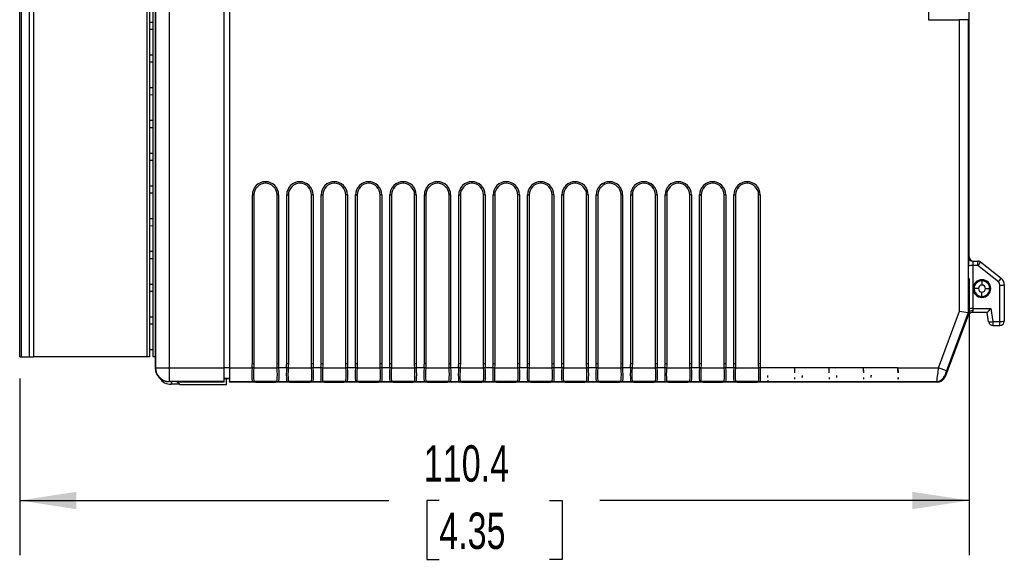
# Model space of a CAD drawing. Header units: millimetres. Extents: x 0 to 559, y 0 to 432.
# Tile 14 of 24: x 333 to 448, y 75 to 138. Entities that reach past the tile are written whole.
import ezdxf

# ---------------------------------------------------------------- set-up
doc = ezdxf.new("R2010")
doc.units = ezdxf.units.MM
doc.header["$LTSCALE"] = 2
doc.layers.add('DIMENSIONS', color=140, linetype='Continuous', lineweight=25)
doc.styles.add('SLDTEXTSTYLE0', font='TXT', dxfattribs={"width": 0.7})
doc.dimstyles.new('SLDDIMSTYLE0', dxfattribs={"dimtxt": 4.316016, "dimasz": 6.604, "dimexe": 0, "dimexo": 0.0625, "dimgap": 1.079004, "dimtad": 0, "dimtih": 1, "dimtoh": 1, "dimdec": 1, "dimrnd": 1e-09, "dimzin": 12, "dimdsep": 46, "dimtxsty": 'SLDTEXTSTYLE0', "dimsah": 1, "dimcen": 0.09, "dimadec": 0, "dimazin": 3, "dimtfac": 1, "dimtdec": 1, "dimtofl": 0, "dimtmove": 0, "dimatfit": 3, "dimfxl": 0, "dimfrac": 2, "dimtolj": 1, "dimtzin": 12, "dimarcsym": 0})

# ---------------------------------------------------------------- blocks, each defined once
blk = doc.blocks.new('_D_1')
at = {"layer": 'DIMENSIONS'}
for p, q in [((443.48, 107.85), (443.48, 75.69)), ((333.08, 96.22), (333.08, 75.69)), ((333.08, 82.04), (376.01, 82.04)), ((381.86, 82.04), (380.41, 82.04)), ((380.41, 82.04), (380.41, 75.18)), ((394.69, 82.04), (396.14, 82.04)), ((396.14, 82.04), (396.14, 75.18)), ((443.48, 82.04), (400.54, 82.04)), ((380.41, 75.18), (381.86, 75.18)), ((396.14, 75.18), (394.69, 75.18))]:
    blk.add_line(p, q, dxfattribs=at)
for points in [[(333.08, 82.04), (339.68, 81.02), (339.68, 83.05)], [(443.48, 82.04), (436.87, 83.05), (436.87, 81.02)]]:
    blk.add_solid(points, dxfattribs=at)
at = {"layer": 'DIMENSIONS', "char_height": 4.233, "attachment_point": 1, "style": 'SLDTEXTSTYLE0'}
for s, insert in [('110.4', (380.07, 88.46)), ('4.35', (381.86, 80.63))]:
    blk.add_mtext(s, dxfattribs=dict(at, insert=insert))

msp = doc.modelspace()

# ---------------------------------------------------------------- linework, layer by layer
for p, q in [((443.5, 136.56), (443.5, 187.56)), ((438.75, 182.96), (438.75, 137.96)), ((348.83, 168.96), (348.83, 97.46)), ((348.86, 168.96), (348.86, 97.48)), ((350.46, 168.96), (350.46, 97.48)), ((356.87, 97.48), (356.87, 168.96)), ((357.47, 168.96), (357.47, 97.48)), ((333.08, 98.76), (333.08, 168.13)), ((333.28, 98.76), (333.28, 168.13)), ((334.18, 168.13), (334.18, 98.76)), ((334.68, 168.13), (334.68, 98.76)), ((347.88, 168.13), (347.88, 98.76)), ((348.18, 168.13), (348.18, 98.76)), ((348.56, 168.13), (348.56, 98.8)), ((348.18, 137.69), (348.56, 137.69)), ((438.75, 137.96), (442.38, 137.96)), ((442.38, 104.07), (442.38, 137.96)), ((443.38, 137.96), (442.38, 137.96)), ((443.38, 137.96), (443.38, 103.89)), ((443.38, 137.96), (443.46, 137.96)), ((348.56, 136.82), (348.18, 136.83)), ((443.48, 134.06), (443.5, 136.56)), ((443.48, 110.39), (443.48, 134.06)), ((348.18, 133.88), (348.56, 133.88)), ((348.56, 133.01), (348.18, 133.02)), ((348.18, 130.07), (348.56, 130.07)), ((348.56, 129.2), (348.18, 129.21)), ((348.18, 126.26), (348.56, 126.26)), ((348.56, 125.39), (348.18, 125.4)), ((348.18, 122.45), (348.56, 122.45)), ((348.56, 121.58), (348.18, 121.59)), ((361.66, 119.12), (361.66, 118.93)), ((365.66, 119.12), (365.66, 118.93)), ((369.66, 119.12), (369.66, 118.93)), ((373.66, 119.12), (373.66, 118.93)), ((377.66, 119.12), (377.66, 118.93)), ((381.66, 119.12), (381.66, 118.93)), ((385.66, 119.12), (385.66, 118.93)), ((393.66, 119.12), (393.66, 118.93)), ((397.66, 119.12), (397.66, 118.93)), ((401.66, 119.12), (401.66, 118.93)), ((405.66, 119.12), (405.66, 118.93)), ((409.66, 119.12), (409.66, 118.93)), ((413.66, 119.12), (413.66, 118.93)), ((417.66, 119.12), (417.66, 118.93)), ((348.18, 118.64), (348.56, 118.64)), ((348.56, 117.77), (348.18, 117.78)), ((360.13, 97.99), (360.13, 117.59)), ((360.13, 117.59), (360.32, 117.59)), ((360.32, 117.59), (360.32, 97.99)), ((363.19, 117.59), (363, 117.59)), ((363, 97.99), (363, 117.59)), ((363.19, 117.59), (363.19, 97.99)), ((364.13, 97.99), (364.13, 117.59)), ((364.13, 117.59), (364.32, 117.59)), ((364.32, 117.59), (364.32, 97.99)), ((367.19, 117.59), (367, 117.59)), ((367, 97.99), (367, 117.59)), ((367.19, 117.59), (367.19, 97.99)), ((368.13, 97.99), (368.13, 117.59)), ((368.13, 117.59), (368.32, 117.59)), ((368.32, 117.59), (368.32, 97.99)), ((371.19, 117.59), (371, 117.59)), ((371, 97.99), (371, 117.59)), ((371.19, 117.59), (371.19, 97.99)), ((372.13, 97.99), (372.13, 117.59)), ((372.13, 117.59), (372.32, 117.59)), ((372.32, 117.59), (372.32, 97.99)), ((375.19, 117.59), (375, 117.59)), ((375, 97.99), (375, 117.59)), ((375.19, 117.59), (375.19, 97.99)), ((376.13, 97.99), (376.13, 117.59)), ((376.13, 117.59), (376.32, 117.59)), ((376.32, 117.59), (376.32, 97.99)), ((379.19, 117.59), (379, 117.59)), ((379, 97.99), (379, 117.59)), ((379.19, 117.59), (379.19, 97.99)), ((380.13, 97.99), (380.13, 117.59)), ((380.13, 117.59), (380.32, 117.59)), ((380.32, 117.59), (380.32, 97.99)), ((383.19, 117.59), (383, 117.59)), ((383, 97.99), (383, 117.59)), ((383.19, 117.59), (383.19, 97.99)), ((384.13, 97.99), (384.13, 117.59)), ((384.13, 117.59), (384.32, 117.59)), ((384.32, 117.59), (384.32, 97.99)), ((387.19, 117.59), (387, 117.59)), ((387, 97.99), (387, 117.59)), ((387.19, 117.59), (387.19, 97.99)), ((388.13, 97.99), (388.13, 117.59)), ((388.13, 117.59), (388.32, 117.59)), ((388.32, 117.59), (388.32, 97.99)), ((391.19, 117.59), (391, 117.59)), ((391, 97.99), (391, 117.59)), ((391.19, 117.59), (391.19, 97.99)), ((392.13, 97.99), (392.13, 117.59)), ((392.13, 117.59), (392.32, 117.59)), ((392.32, 117.59), (392.32, 97.99)), ((395.19, 117.59), (395, 117.59)), ((395, 97.99), (395, 117.59)), ((395.19, 117.59), (395.19, 97.99)), ((396.13, 97.99), (396.13, 117.59)), ((396.13, 117.59), (396.32, 117.59)), ((396.32, 117.59), (396.32, 97.99)), ((399.19, 117.59), (399, 117.59)), ((399, 97.99), (399, 117.59)), ((399.19, 117.59), (399.19, 97.99)), ((400.13, 97.99), (400.13, 117.59)), ((400.13, 117.59), (400.32, 117.59)), ((400.32, 117.59), (400.32, 97.99)), ((403.19, 117.59), (403, 117.59)), ((403, 97.99), (403, 117.59)), ((403.19, 117.59), (403.19, 97.99)), ((404.13, 97.99), (404.13, 117.59)), ((404.13, 117.59), (404.32, 117.59)), ((404.32, 117.59), (404.32, 97.99)), ((407.19, 117.59), (407, 117.59)), ((407, 97.99), (407, 117.59)), ((407.19, 117.59), (407.19, 97.99)), ((408.13, 97.99), (408.13, 117.59)), ((408.13, 117.59), (408.32, 117.59)), ((408.32, 117.59), (408.32, 97.99)), ((411.19, 117.59), (411, 117.59)), ((411, 97.99), (411, 117.59)), ((411.19, 117.59), (411.19, 97.99)), ((412.13, 97.99), (412.13, 117.59)), ((412.13, 117.59), (412.32, 117.59)), ((412.32, 117.59), (412.32, 97.99)), ((415.19, 117.59), (415, 117.59)), ((415, 97.99), (415, 117.59)), ((415.19, 117.59), (415.19, 97.99)), ((416.13, 97.99), (416.13, 117.59)), ((416.13, 117.59), (416.32, 117.59)), ((416.32, 117.59), (416.32, 97.99)), ((419.19, 117.59), (419, 117.59)), ((419, 97.99), (419, 117.59)), ((419.19, 117.59), (419.19, 97.99)), ((348.18, 114.83), (348.56, 114.83)), ((348.56, 113.96), (348.18, 113.97)), ((348.18, 111.02), (348.56, 111.02)), ((348.56, 110.15), (348.18, 110.16)), ((443.42, 110.39), (443.48, 110.39)), ((443.42, 104.32), (443.42, 109.32)), ((443.92, 109.89), (444.5, 109.89)), ((443.92, 109.36), (443.92, 104.36)), ((444.5, 109.36), (443.92, 109.36)), ((444.5, 109.39), (444.5, 109.89)), ((444.5, 109.36), (444.5, 109.39)), ((444.5, 109.39), (444.53, 109.39)), ((446.88, 107.47), (444.5, 109.36)), ((444.81, 109.79), (447.19, 107.89)), ((444.97, 107.6), (444.97, 107.78)), ((348.18, 107.21), (348.56, 107.21)), ((444.56, 106.69), (444.06, 106.69)), ((444.97, 107.6), (444.97, 107.1)), ((445.38, 106.69), (445.88, 106.69)), ((447.07, 102.86), (447.07, 107.08)), ((447.57, 107.11), (447.57, 102.89)), ((348.56, 106.34), (348.18, 106.35)), ((444.97, 105.79), (444.97, 106.29)), ((444.97, 105.79), (444.97, 105.61)), ((443.92, 104.36), (446, 104.36)), ((446, 104.36), (446.25, 102.86)), ((348.18, 103.4), (348.56, 103.4)), ((439.91, 97.48), (442.38, 104.07)), ((443.36, 103.57), (440.69, 96.44)), ((443.38, 103.89), (440.84, 97.13)), ((442.38, 104.07), (443.38, 103.89)), ((443.31, 103.57), (443.31, 103.57)), ((443.36, 103.57), (443.31, 103.57)), ((443.38, 103.89), (443.42, 103.89)), ((445.57, 103.89), (443.78, 103.89)), ((445.75, 102.81), (445.57, 103.89)), ((348.56, 102.53), (348.18, 102.54)), ((446.25, 102.86), (447.07, 102.86)), ((446.25, 102.86), (446.25, 102.39)), ((446.25, 102.39), (447.07, 102.39)), ((447.07, 102.39), (447.07, 102.86)), ((333.28, 98.76), (334.18, 98.76)), ((334.18, 98.76), (334.68, 98.76)), ((347.88, 98.76), (334.68, 98.76)), ((348.18, 99.59), (348.56, 99.59)), ((348.56, 98.8), (348.83, 98.8)), ((348.83, 97.46), (348.86, 97.48)), ((348.86, 97.48), (350.46, 97.48)), ((350.46, 97.48), (356.87, 97.48)), ((350.46, 97.48), (350.46, 95.88)), ((356.87, 95.88), (356.87, 97.48)), ((357.47, 97.48), (356.87, 97.48)), ((357.47, 97.48), (360.11, 97.48)), ((357.47, 97.48), (357.47, 95.88)), ((360.3, 97.47), (360.11, 97.48)), ((360.13, 97.99), (360.32, 97.99)), ((360.3, 97.48), (363.01, 97.48)), ((363, 97.99), (363.19, 97.99)), ((363.2, 97.48), (363.01, 97.47)), ((364.11, 97.48), (363.2, 97.48)), ((364.3, 97.47), (364.11, 97.48)), ((364.13, 97.99), (364.32, 97.99)), ((364.3, 97.48), (367.01, 97.48)), ((367, 97.99), (367.19, 97.99)), ((367.2, 97.48), (367.01, 97.47)), ((368.11, 97.48), (367.2, 97.48)), ((368.3, 97.47), (368.11, 97.48)), ((368.13, 97.99), (368.32, 97.99)), ((368.3, 97.48), (371.01, 97.48)), ((371, 97.99), (371.19, 97.99)), ((371.2, 97.48), (371.01, 97.47)), ((372.11, 97.48), (371.2, 97.48)), ((372.3, 97.47), (372.11, 97.48)), ((372.13, 97.99), (372.32, 97.99)), ((372.3, 97.48), (375.01, 97.48)), ((375, 97.99), (375.19, 97.99)), ((375.2, 97.48), (375.01, 97.47)), ((376.11, 97.48), (375.2, 97.48)), ((376.3, 97.47), (376.11, 97.48)), ((376.13, 97.99), (376.32, 97.99)), ((376.3, 97.48), (379.01, 97.48)), ((379, 97.99), (379.19, 97.99)), ((379.2, 97.48), (379.01, 97.47)), ((380.11, 97.48), (379.2, 97.48)), ((380.3, 97.47), (380.11, 97.48)), ((380.13, 97.99), (380.32, 97.99)), ((380.3, 97.48), (383.01, 97.48)), ((383, 97.99), (383.19, 97.99)), ((383.2, 97.48), (383.01, 97.47)), ((384.11, 97.48), (383.2, 97.48)), ((384.3, 97.47), (384.11, 97.48)), ((384.13, 97.99), (384.32, 97.99)), ((384.3, 97.48), (387.01, 97.48)), ((387, 97.99), (387.19, 97.99)), ((387.2, 97.48), (387.01, 97.47)), ((388.11, 97.48), (387.2, 97.48)), ((388.3, 97.47), (388.11, 97.48)), ((388.13, 97.99), (388.32, 97.99)), ((388.3, 97.48), (391.01, 97.48)), ((391, 97.99), (391.19, 97.99)), ((391.2, 97.48), (391.01, 97.47)), ((392.11, 97.48), (391.2, 97.48)), ((392.3, 97.47), (392.11, 97.48)), ((392.13, 97.99), (392.32, 97.99)), ((392.3, 97.48), (395.01, 97.48)), ((395, 97.99), (395.19, 97.99)), ((395.2, 97.48), (395.01, 97.47)), ((396.11, 97.48), (395.2, 97.48)), ((396.3, 97.47), (396.11, 97.48)), ((396.13, 97.99), (396.32, 97.99)), ((396.3, 97.48), (399.01, 97.48)), ((399, 97.99), (399.19, 97.99)), ((399.2, 97.48), (399.01, 97.47)), ((400.11, 97.48), (399.2, 97.48)), ((400.3, 97.47), (400.11, 97.48)), ((400.13, 97.99), (400.32, 97.99)), ((400.3, 97.48), (403.01, 97.48)), ((403, 97.99), (403.19, 97.99)), ((403.2, 97.48), (403.01, 97.47)), ((404.11, 97.48), (403.2, 97.48)), ((404.3, 97.47), (404.11, 97.48)), ((404.13, 97.99), (404.32, 97.99)), ((404.3, 97.48), (407.01, 97.48)), ((407, 97.99), (407.19, 97.99)), ((407.2, 97.48), (407.01, 97.47)), ((408.11, 97.48), (407.2, 97.48)), ((408.3, 97.47), (408.11, 97.48)), ((408.13, 97.99), (408.32, 97.99)), ((408.3, 97.48), (411.01, 97.48)), ((411, 97.99), (411.19, 97.99)), ((411.2, 97.48), (411.01, 97.47)), ((412.11, 97.48), (411.2, 97.48)), ((412.3, 97.47), (412.11, 97.48)), ((412.13, 97.99), (412.32, 97.99)), ((412.3, 97.48), (415.01, 97.48)), ((415, 97.99), (415.19, 97.99)), ((415.2, 97.48), (415.01, 97.47)), ((416.11, 97.48), (415.2, 97.48)), ((416.3, 97.47), (416.11, 97.48)), ((416.13, 97.99), (416.32, 97.99)), ((416.3, 97.48), (419.01, 97.48)), ((419, 97.99), (419.19, 97.99)), ((419.2, 97.48), (419.01, 97.47)), ((423.2, 97.48), (419.2, 97.48)), ((427.2, 97.48), (423.2, 97.48)), ((423.22, 96.87), (423.2, 97.48)), ((431.2, 97.48), (427.2, 97.48)), ((427.22, 96.87), (427.2, 97.48)), ((435.2, 97.48), (431.2, 97.48)), ((431.22, 96.87), (431.2, 97.48)), ((435.2, 97.48), (439.91, 97.48)), ((435.2, 97.48), (435.22, 96.87)), ((440.84, 97.13), (439.91, 97.48)), ((356.87, 96.28), (357.47, 96.28)), ((357.47, 96.19), (356.87, 96.19)), ((357.11, 95.54), (357.11, 96.19)), ((420.08, 96.35), (420.09, 96.59)), ((423.23, 96.16), (423.23, 96.36)), ((424.08, 96.35), (424.09, 96.59)), ((427.23, 96.16), (427.23, 96.36)), ((428.08, 96.35), (428.09, 96.59)), ((431.23, 96.16), (431.23, 96.36)), ((432.08, 96.35), (432.09, 96.59)), ((435.23, 96.36), (435.23, 96.16)), ((440.62, 96.53), (440.62, 96.53)), ((440.62, 96.53), (440.69, 96.44)), ((350.46, 95.88), (350.43, 95.86)), ((350.43, 95.86), (350.47, 95.86)), ((356.87, 95.88), (350.46, 95.88)), ((350.7, 95.85), (350.7, 95.55)), ((350.72, 95.55), (350.7, 95.55)), ((350.72, 95.85), (350.72, 95.55)), ((351.4, 95.85), (351.71, 95.54)), ((351.47, 95.79), (351.41, 95.85)), ((351.47, 95.85), (351.47, 95.79)), ((356.87, 95.79), (351.47, 95.79)), ((351.71, 95.54), (357.11, 95.54)), ((356.87, 95.79), (356.87, 95.88)), ((357.47, 95.88), (360.11, 95.88)), ((357.47, 95.79), (357.47, 95.88)), ((439.75, 95.79), (357.47, 95.79)), ((360.11, 95.83), (360.12, 95.88)), ((360.3, 95.92), (363.01, 95.92)), ((360.31, 95.91), (360.31, 95.87)), ((361.66, 95.82), (361.66, 95.86)), ((363.01, 95.87), (363, 95.91)), ((363.19, 95.88), (363.2, 95.83)), ((363.21, 95.88), (364.11, 95.88)), ((364.11, 95.83), (364.12, 95.88)), ((364.3, 95.92), (367.01, 95.92)), ((364.31, 95.91), (364.31, 95.87)), ((365.66, 95.82), (365.66, 95.86)), ((367.01, 95.87), (367, 95.91)), ((367.19, 95.88), (367.2, 95.83)), ((367.21, 95.88), (368.11, 95.88)), ((368.11, 95.83), (368.12, 95.88)), ((368.3, 95.92), (371.01, 95.92)), ((368.31, 95.91), (368.31, 95.87)), ((369.66, 95.82), (369.66, 95.86)), ((371.01, 95.87), (371, 95.91)), ((371.19, 95.88), (371.2, 95.83)), ((371.21, 95.88), (372.11, 95.88)), ((372.11, 95.83), (372.12, 95.88)), ((372.3, 95.92), (375.01, 95.92)), ((372.31, 95.91), (372.31, 95.87)), ((373.66, 95.82), (373.66, 95.86)), ((375.01, 95.87), (375, 95.91)), ((375.19, 95.88), (375.2, 95.83)), ((375.21, 95.88), (376.11, 95.88)), ((376.11, 95.83), (376.12, 95.88)), ((376.3, 95.92), (379.01, 95.92)), ((376.31, 95.91), (376.31, 95.87)), ((377.66, 95.82), (377.66, 95.86)), ((379.01, 95.87), (379, 95.91)), ((379.19, 95.88), (379.2, 95.83)), ((379.21, 95.88), (380.11, 95.88)), ((380.11, 95.83), (380.12, 95.88)), ((380.3, 95.92), (383.01, 95.92)), ((380.31, 95.91), (380.31, 95.87)), ((381.66, 95.82), (381.66, 95.86)), ((383.01, 95.87), (383, 95.91)), ((383.19, 95.88), (383.2, 95.83)), ((383.21, 95.88), (384.11, 95.88)), ((384.11, 95.83), (384.12, 95.88)), ((384.3, 95.92), (387.01, 95.92)), ((384.31, 95.91), (384.31, 95.87)), ((385.66, 95.82), (385.66, 95.86)), ((387.01, 95.87), (387, 95.91)), ((387.19, 95.88), (387.2, 95.83)), ((387.21, 95.88), (388.11, 95.88)), ((388.11, 95.83), (388.12, 95.88)), ((388.3, 95.92), (391.01, 95.92)), ((388.31, 95.91), (388.31, 95.87)), ((389.66, 95.82), (389.66, 95.86)), ((391.01, 95.87), (391, 95.91)), ((391.19, 95.88), (391.2, 95.83)), ((391.21, 95.88), (392.11, 95.88)), ((392.11, 95.83), (392.12, 95.88)), ((392.3, 95.92), (395.01, 95.92)), ((392.31, 95.91), (392.31, 95.87)), ((393.66, 95.82), (393.66, 95.86)), ((395.01, 95.87), (395, 95.91)), ((395.19, 95.88), (395.2, 95.83)), ((395.21, 95.88), (396.11, 95.88)), ((396.11, 95.83), (396.12, 95.88)), ((396.3, 95.92), (399.01, 95.92)), ((396.31, 95.91), (396.31, 95.87)), ((397.66, 95.82), (397.66, 95.86)), ((399.01, 95.87), (399, 95.91)), ((399.19, 95.88), (399.2, 95.83)), ((399.21, 95.88), (400.11, 95.88)), ((400.11, 95.83), (400.12, 95.88)), ((400.3, 95.92), (403.01, 95.92)), ((400.31, 95.91), (400.31, 95.87)), ((401.66, 95.82), (401.66, 95.86)), ((403.01, 95.87), (403, 95.91)), ((403.19, 95.88), (403.2, 95.83)), ((403.21, 95.88), (404.11, 95.88)), ((404.11, 95.83), (404.12, 95.88)), ((404.3, 95.92), (407.01, 95.92)), ((404.31, 95.91), (404.31, 95.87)), ((405.66, 95.82), (405.66, 95.86)), ((407.01, 95.87), (407, 95.91)), ((407.19, 95.88), (407.2, 95.83)), ((407.21, 95.88), (408.11, 95.88)), ((408.11, 95.83), (408.12, 95.88)), ((408.3, 95.92), (411.01, 95.92)), ((408.31, 95.91), (408.31, 95.87)), ((409.66, 95.82), (409.66, 95.86)), ((411.01, 95.87), (411, 95.91)), ((411.19, 95.88), (411.2, 95.83)), ((411.21, 95.88), (412.11, 95.88)), ((412.11, 95.83), (412.12, 95.88)), ((412.3, 95.92), (415.01, 95.92)), ((412.31, 95.91), (412.31, 95.87)), ((413.66, 95.82), (413.66, 95.86)), ((415.01, 95.87), (415, 95.91)), ((415.19, 95.88), (415.2, 95.83)), ((415.21, 95.88), (416.11, 95.88)), ((416.11, 95.83), (416.12, 95.88)), ((416.3, 95.92), (419.01, 95.92)), ((416.31, 95.91), (416.31, 95.87)), ((417.66, 95.82), (417.66, 95.86)), ((419.01, 95.87), (419, 95.91)), ((419.19, 95.88), (419.2, 95.83)), ((419.21, 95.88), (420.11, 95.88)), ((420.11, 95.88), (420.09, 96.01)), ((420.11, 95.88), (439.69, 95.88)), ((439.75, 95.79), (439.69, 95.88))]:
    msp.add_line(p, q)
at = {"flags": 128}
for points in [[(447.07, 107.08), (447.01, 107.32), (446.88, 107.47)], [(443.42, 103.89), (443.42, 104.12), (443.42, 104.32)], [(443.92, 104.36), (443.92, 104.22), (443.92, 104.09)], [(443.31, 103.57), (443.35, 103.69), (443.43, 103.92)], [(443.43, 103.92), (443.42, 103.89), (443.42, 103.89)], [(443.92, 104.09), (443.74, 104.1), (443.61, 104.06), (443.5, 104.01), (443.45, 103.96), (443.44, 103.93), (443.43, 103.92), (443.43, 103.92), (443.43, 103.92), (443.43, 103.92), (443.43, 103.92), (443.43, 103.92), (443.43, 103.92)], [(443.78, 103.89), (443.78, 103.89), (443.78, 103.89)], [(333.08, 98.76), (333.08, 98.76), (333.09, 98.76), (333.11, 98.76), (333.13, 98.76), (333.16, 98.76), (333.2, 98.76), (333.24, 98.76), (333.28, 98.76)], [(348.18, 98.76), (348.17, 98.76), (348.15, 98.76), (348.13, 98.76), (348.09, 98.76), (348.04, 98.76), (347.99, 98.76), (347.93, 98.76), (347.88, 98.76)], [(360.11, 97.48), (360.12, 97.77), (360.13, 97.99)], [(360.32, 97.99), (360.31, 97.71), (360.3, 97.48)], [(360.3, 97.48), (360.3, 97.47), (360.3, 97.47)], [(363.01, 97.48), (363, 97.77), (363, 97.99)], [(363.01, 97.47), (363.01, 97.48), (363.01, 97.48)], [(363.19, 97.99), (363.19, 97.71), (363.2, 97.48)], [(364.11, 97.48), (364.12, 97.77), (364.13, 97.99)], [(364.32, 97.99), (364.31, 97.71), (364.3, 97.48)], [(364.3, 97.48), (364.3, 97.47), (364.3, 97.47)], [(367.01, 97.48), (367, 97.77), (367, 97.99)], [(367.01, 97.47), (367.01, 97.48), (367.01, 97.48)], [(367.19, 97.99), (367.19, 97.71), (367.2, 97.48)], [(368.11, 97.48), (368.12, 97.77), (368.13, 97.99)], [(368.32, 97.99), (368.31, 97.71), (368.3, 97.48)], [(368.3, 97.48), (368.3, 97.47), (368.3, 97.47)], [(371.01, 97.48), (371, 97.77), (371, 97.99)], [(371.01, 97.47), (371.01, 97.48), (371.01, 97.48)], [(371.19, 97.99), (371.19, 97.71), (371.2, 97.48)], [(372.11, 97.48), (372.12, 97.77), (372.13, 97.99)], [(372.32, 97.99), (372.31, 97.71), (372.3, 97.48)], [(372.3, 97.48), (372.3, 97.47), (372.3, 97.47)], [(375.01, 97.48), (375, 97.77), (375, 97.99)], [(375.01, 97.47), (375.01, 97.48), (375.01, 97.48)], [(375.19, 97.99), (375.19, 97.71), (375.2, 97.48)], [(376.11, 97.48), (376.12, 97.77), (376.13, 97.99)], [(376.32, 97.99), (376.31, 97.71), (376.3, 97.48)], [(376.3, 97.48), (376.3, 97.47), (376.3, 97.47)], [(379.01, 97.48), (379, 97.77), (379, 97.99)], [(379.01, 97.47), (379.01, 97.48), (379.01, 97.48)], [(379.19, 97.99), (379.19, 97.71), (379.2, 97.48)], [(380.11, 97.48), (380.12, 97.77), (380.13, 97.99)], [(380.32, 97.99), (380.31, 97.71), (380.3, 97.48)], [(380.3, 97.48), (380.3, 97.47), (380.3, 97.47)], [(383.01, 97.48), (383, 97.77), (383, 97.99)], [(383.01, 97.47), (383.01, 97.48), (383.01, 97.48)], [(383.19, 97.99), (383.19, 97.71), (383.2, 97.48)], [(384.11, 97.48), (384.12, 97.77), (384.13, 97.99)], [(384.32, 97.99), (384.31, 97.71), (384.3, 97.48)], [(384.3, 97.48), (384.3, 97.47), (384.3, 97.47)], [(387.01, 97.48), (387, 97.77), (387, 97.99)], [(387.01, 97.47), (387.01, 97.48), (387.01, 97.48)], [(387.19, 97.99), (387.19, 97.71), (387.2, 97.48)], [(388.11, 97.48), (388.12, 97.77), (388.13, 97.99)], [(388.32, 97.99), (388.31, 97.71), (388.3, 97.48)], [(388.3, 97.48), (388.3, 97.47), (388.3, 97.47)], [(391.01, 97.48), (391, 97.77), (391, 97.99)], [(391.01, 97.47), (391.01, 97.48), (391.01, 97.48)], [(391.19, 97.99), (391.19, 97.71), (391.2, 97.48)], [(392.11, 97.48), (392.12, 97.77), (392.13, 97.99)], [(392.32, 97.99), (392.31, 97.71), (392.3, 97.48)], [(392.3, 97.48), (392.3, 97.47), (392.3, 97.47)], [(395.01, 97.48), (395, 97.77), (395, 97.99)], [(395.01, 97.47), (395.01, 97.48), (395.01, 97.48)], [(395.19, 97.99), (395.19, 97.71), (395.2, 97.48)], [(396.11, 97.48), (396.12, 97.77), (396.13, 97.99)], [(396.32, 97.99), (396.31, 97.71), (396.3, 97.48)], [(396.3, 97.48), (396.3, 97.47), (396.3, 97.47)], [(399.01, 97.48), (399, 97.77), (399, 97.99)], [(399.01, 97.47), (399.01, 97.48), (399.01, 97.48)], [(399.19, 97.99), (399.19, 97.71), (399.2, 97.48)], [(400.11, 97.48), (400.12, 97.77), (400.13, 97.99)], [(400.32, 97.99), (400.31, 97.71), (400.3, 97.48)], [(400.3, 97.48), (400.3, 97.47), (400.3, 97.47)], [(403.01, 97.48), (403, 97.77), (403, 97.99)], [(403.01, 97.47), (403.01, 97.48), (403.01, 97.48)], [(403.19, 97.99), (403.19, 97.71), (403.2, 97.48)], [(404.11, 97.48), (404.12, 97.77), (404.13, 97.99)], [(404.32, 97.99), (404.31, 97.71), (404.3, 97.48)], [(404.3, 97.48), (404.3, 97.47), (404.3, 97.47)], [(407.01, 97.48), (407, 97.77), (407, 97.99)], [(407.01, 97.47), (407.01, 97.48), (407.01, 97.48)], [(407.19, 97.99), (407.19, 97.71), (407.2, 97.48)], [(408.11, 97.48), (408.12, 97.77), (408.13, 97.99)], [(408.32, 97.99), (408.31, 97.71), (408.3, 97.48)], [(408.3, 97.48), (408.3, 97.47), (408.3, 97.47)], [(411.01, 97.48), (411, 97.77), (411, 97.99)], [(411.01, 97.47), (411.01, 97.48), (411.01, 97.48)], [(411.19, 97.99), (411.19, 97.71), (411.2, 97.48)], [(412.11, 97.48), (412.12, 97.77), (412.13, 97.99)], [(412.32, 97.99), (412.31, 97.71), (412.3, 97.48)], [(412.3, 97.48), (412.3, 97.47), (412.3, 97.47)], [(415.01, 97.48), (415, 97.77), (415, 97.99)], [(415.01, 97.47), (415.01, 97.48), (415.01, 97.48)], [(415.19, 97.99), (415.19, 97.71), (415.2, 97.48)], [(416.11, 97.48), (416.12, 97.77), (416.13, 97.99)], [(416.32, 97.99), (416.31, 97.71), (416.3, 97.48)], [(416.3, 97.48), (416.3, 97.47), (416.3, 97.47)], [(419.01, 97.48), (419, 97.77), (419, 97.99)], [(419.01, 97.47), (419.01, 97.48), (419.01, 97.48)], [(419.19, 97.99), (419.19, 97.71), (419.2, 97.48)], [(423.22, 96.87), (423.2, 97.17), (423.2, 97.48)], [(427.22, 96.87), (427.2, 97.17), (427.2, 97.48)], [(431.22, 96.87), (431.2, 97.17), (431.2, 97.48)], [(435.22, 96.87), (435.2, 97.17), (435.2, 97.48)], [(423.23, 96.16), (423.23, 96.26), (423.23, 96.36)], [(427.23, 96.16), (427.23, 96.26), (427.23, 96.36)], [(431.23, 96.16), (431.23, 96.26), (431.23, 96.36)], [(435.23, 96.16), (435.23, 96.26), (435.23, 96.36)], [(360.12, 95.88), (360.12, 95.88), (360.11, 95.88)], [(360.3, 95.92), (360.3, 95.92), (360.3, 95.92)], [(360.3, 95.92), (360.31, 95.92), (360.31, 95.91)], [(363, 95.91), (363, 95.92), (363.01, 95.92)], [(363.01, 95.92), (363.01, 95.92), (363.01, 95.92)], [(363.21, 95.88), (363.19, 95.88), (363.19, 95.88)], [(364.12, 95.88), (364.12, 95.88), (364.11, 95.88)], [(364.3, 95.92), (364.3, 95.92), (364.3, 95.92)], [(364.3, 95.92), (364.31, 95.92), (364.31, 95.91)], [(367, 95.91), (367, 95.92), (367.01, 95.92)], [(367.01, 95.92), (367.01, 95.92), (367.01, 95.92)], [(367.21, 95.88), (367.19, 95.88), (367.19, 95.88)], [(368.12, 95.88), (368.12, 95.88), (368.11, 95.88)], [(368.3, 95.92), (368.3, 95.92), (368.3, 95.92)], [(368.3, 95.92), (368.31, 95.92), (368.31, 95.91)], [(371, 95.91), (371, 95.92), (371.01, 95.92)], [(371.01, 95.92), (371.01, 95.92), (371.01, 95.92)], [(371.21, 95.88), (371.19, 95.88), (371.19, 95.88)], [(372.12, 95.88), (372.12, 95.88), (372.11, 95.88)], [(372.3, 95.92), (372.3, 95.92), (372.3, 95.92)], [(372.3, 95.92), (372.31, 95.92), (372.31, 95.91)], [(375, 95.91), (375, 95.92), (375.01, 95.92)], [(375.01, 95.92), (375.01, 95.92), (375.01, 95.92)], [(375.21, 95.88), (375.19, 95.88), (375.19, 95.88)], [(376.12, 95.88), (376.12, 95.88), (376.11, 95.88)], [(376.3, 95.92), (376.3, 95.92), (376.3, 95.92)], [(376.3, 95.92), (376.31, 95.92), (376.31, 95.91)], [(379, 95.91), (379, 95.92), (379.01, 95.92)], [(379.01, 95.92), (379.01, 95.92), (379.01, 95.92)], [(379.21, 95.88), (379.19, 95.88), (379.19, 95.88)], [(380.12, 95.88), (380.12, 95.88), (380.11, 95.88)], [(380.3, 95.92), (380.3, 95.92), (380.3, 95.92)], [(380.3, 95.92), (380.31, 95.92), (380.31, 95.91)], [(383, 95.91), (383, 95.92), (383.01, 95.92)], [(383.01, 95.92), (383.01, 95.92), (383.01, 95.92)], [(383.21, 95.88), (383.19, 95.88), (383.19, 95.88)], [(384.12, 95.88), (384.12, 95.88), (384.11, 95.88)], [(384.3, 95.92), (384.3, 95.92), (384.3, 95.92)], [(384.3, 95.92), (384.31, 95.92), (384.31, 95.91)], [(387, 95.91), (387, 95.92), (387.01, 95.92)], [(387.01, 95.92), (387.01, 95.92), (387.01, 95.92)], [(387.21, 95.88), (387.19, 95.88), (387.19, 95.88)], [(388.12, 95.88), (388.12, 95.88), (388.11, 95.88)], [(388.3, 95.92), (388.3, 95.92), (388.3, 95.92)], [(388.3, 95.92), (388.31, 95.92), (388.31, 95.91)], [(391, 95.91), (391, 95.92), (391.01, 95.92)], [(391.01, 95.92), (391.01, 95.92), (391.01, 95.92)], [(391.21, 95.88), (391.19, 95.88), (391.19, 95.88)], [(392.12, 95.88), (392.12, 95.88), (392.11, 95.88)], [(392.3, 95.92), (392.3, 95.92), (392.3, 95.92)], [(392.3, 95.92), (392.31, 95.92), (392.31, 95.91)], [(395, 95.91), (395, 95.92), (395.01, 95.92)], [(395.01, 95.92), (395.01, 95.92), (395.01, 95.92)], [(395.21, 95.88), (395.19, 95.88), (395.19, 95.88)], [(396.12, 95.88), (396.12, 95.88), (396.11, 95.88)], [(396.3, 95.92), (396.3, 95.92), (396.3, 95.92)], [(396.3, 95.92), (396.31, 95.92), (396.31, 95.91)], [(399, 95.91), (399, 95.92), (399.01, 95.92)], [(399.01, 95.92), (399.01, 95.92), (399.01, 95.92)], [(399.21, 95.88), (399.19, 95.88), (399.19, 95.88)], [(400.12, 95.88), (400.12, 95.88), (400.11, 95.88)], [(400.3, 95.92), (400.3, 95.92), (400.3, 95.92)], [(400.3, 95.92), (400.31, 95.92), (400.31, 95.91)], [(403, 95.91), (403, 95.92), (403.01, 95.92)], [(403.01, 95.92), (403.01, 95.92), (403.01, 95.92)], [(403.21, 95.88), (403.19, 95.88), (403.19, 95.88)], [(404.12, 95.88), (404.12, 95.88), (404.11, 95.88)], [(404.3, 95.92), (404.3, 95.92), (404.3, 95.92)], [(404.3, 95.92), (404.31, 95.92), (404.31, 95.91)], [(407, 95.91), (407, 95.92), (407.01, 95.92)], [(407.01, 95.92), (407.01, 95.92), (407.01, 95.92)], [(407.21, 95.88), (407.19, 95.88), (407.19, 95.88)], [(408.12, 95.88), (408.12, 95.88), (408.11, 95.88)], [(408.3, 95.92), (408.3, 95.92), (408.3, 95.92)], [(408.3, 95.92), (408.31, 95.92), (408.31, 95.91)], [(411, 95.91), (411, 95.92), (411.01, 95.92)], [(411.01, 95.92), (411.01, 95.92), (411.01, 95.92)], [(411.21, 95.88), (411.19, 95.88), (411.19, 95.88)], [(412.12, 95.88), (412.12, 95.88), (412.11, 95.88)], [(412.3, 95.92), (412.3, 95.92), (412.3, 95.92)], [(412.3, 95.92), (412.31, 95.92), (412.31, 95.91)], [(415, 95.91), (415, 95.92), (415.01, 95.92)], [(415.01, 95.92), (415.01, 95.92), (415.01, 95.92)], [(415.21, 95.88), (415.19, 95.88), (415.19, 95.88)], [(416.12, 95.88), (416.12, 95.88), (416.11, 95.88)], [(416.3, 95.92), (416.3, 95.92), (416.3, 95.92)], [(416.3, 95.92), (416.31, 95.92), (416.31, 95.91)], [(419, 95.91), (419, 95.92), (419.01, 95.92)], [(419.01, 95.92), (419.01, 95.92), (419.01, 95.92)], [(419.21, 95.88), (419.19, 95.88), (419.19, 95.88)], [(420.09, 96.01), (420.11, 95.91), (420.11, 95.88)], [(439.69, 95.88), (439.69, 95.88), (439.69, 95.88)]]:
    msp.add_lwpolyline(points, dxfattribs=at)
for centre, radius, start, end in [((361.66, 117.59), 1.53, 89.9889, 180.0111), ((361.66, 117.59), 1.53, 359.9884, 90.0116), ((365.66, 117.59), 1.53, 89.9889, 180.0111), ((365.66, 117.59), 1.53, 359.9884, 90.0116), ((369.66, 117.59), 1.53, 89.9889, 180.0111), ((369.66, 117.59), 1.53, 359.9884, 90.0116), ((373.66, 117.59), 1.53, 89.9889, 180.0111), ((373.66, 117.59), 1.53, 359.9884, 90.0116), ((377.66, 117.59), 1.53, 89.9889, 180.0111), ((377.66, 117.59), 1.53, 359.9884, 90.0116), ((381.66, 117.59), 1.53, 89.9889, 180.0111), ((381.66, 117.59), 1.53, 359.9884, 90.0116), ((385.66, 117.59), 1.53, 89.9889, 180.0111), ((385.66, 117.59), 1.53, 359.9884, 90.0116), ((389.66, 117.59), 1.53, 0, 180), ((393.66, 117.59), 1.53, 89.9889, 180.0111), ((393.66, 117.59), 1.53, 359.9884, 90.0116), ((397.66, 117.59), 1.53, 89.9889, 180.0111), ((397.66, 117.59), 1.53, 359.9884, 90.0116), ((401.66, 117.59), 1.53, 89.9889, 180.0111), ((401.66, 117.59), 1.53, 359.9884, 90.0116), ((405.66, 117.59), 1.53, 89.9889, 180.0111), ((405.66, 117.59), 1.53, 359.9884, 90.0116), ((409.66, 117.59), 1.53, 89.9889, 180.0111), ((409.66, 117.59), 1.53, 359.9884, 90.0116), ((413.66, 117.59), 1.53, 89.9889, 180.0111), ((413.66, 117.59), 1.53, 359.9884, 90.0116), ((417.66, 117.59), 1.53, 89.9889, 180.0111), ((417.66, 117.59), 1.53, 359.9884, 90.0116), ((361.66, 117.59), 1.34, 90, 180), ((361.66, 117.59), 1.34, 0, 90), ((365.66, 117.59), 1.34, 90, 180), ((365.66, 117.59), 1.34, 0, 90), ((369.66, 117.59), 1.34, 90, 180), ((369.66, 117.59), 1.34, 0, 90), ((373.66, 117.59), 1.34, 90, 180), ((373.66, 117.59), 1.34, 0, 90), ((377.66, 117.59), 1.34, 90, 180), ((377.66, 117.59), 1.34, 0, 90), ((381.66, 117.59), 1.34, 90, 180), ((381.66, 117.59), 1.34, 0, 90), ((385.66, 117.59), 1.34, 90, 180), ((385.66, 117.59), 1.34, 0, 90), ((389.66, 117.59), 1.34, 0, 180), ((393.66, 117.59), 1.34, 90, 180), ((393.66, 117.59), 1.34, 0, 90), ((397.66, 117.59), 1.34, 90, 180), ((397.66, 117.59), 1.34, 0, 90), ((401.66, 117.59), 1.34, 90, 180), ((401.66, 117.59), 1.34, 0, 90), ((405.66, 117.59), 1.34, 90, 180), ((405.66, 117.59), 1.34, 0, 90), ((409.66, 117.59), 1.34, 90, 180), ((409.66, 117.59), 1.34, 0, 90), ((413.66, 117.59), 1.34, 90, 180), ((413.66, 117.59), 1.34, 0, 90), ((417.66, 117.59), 1.34, 90, 180), ((417.66, 117.59), 1.34, 0, 90), ((472.03, 109.63), 28.62, 178.4628, 180.6047), ((443.92, 110.39), 0.5, 179.9989, 269.9989), ((443.98, 110.39), 0.5, 180.0013, 270.0009), ((443.79, 107.5), 1.86, 86.2429, 101.738), ((451.61, 109.5), 7.69, 177.0755, 181.0596), ((444.5, 109.39), 0.5, 51.5819, 90), ((435.5, 116.53), 11.51, 321.4459, 321.6676), ((442.43, 111.2), 2.77, 319.1423, 329.1669), ((444.97, 106.69), 1.03, 90.0001, 269.9999), ((444.97, 106.69), 1.03, 270.0001, 89.9999), ((444.53, 109.51), 3.11, 319.0682, 328.8027), ((446.57, 107.11), 1, 0, 51.5819), ((444.97, 106.69), 0.907, 90, 180), ((444.97, 106.69), 0.907, 180, 270), ((444.97, 106.69), 0.408, 90, 180), ((444.97, 106.69), 0.408, 180, 270), ((444.97, 106.69), 0.907, 0, 90), ((444.97, 106.69), 0.408, 0, 90), ((444.97, 106.69), 0.408, 270, 0), ((444.97, 106.69), 0.907, 270, 0), ((447.2, 108.89), 1.82, 266.086, 281.8946), ((443.8, 102.5), 1.86, 86.2429, 101.738), ((442.13, 107.45), 4.95, 314.0933, 321.3778), ((443.78, 103.39), 0.5, 89.9952, 159.4264), ((443.78, 103.39), 0.5, 90.0007, 159.4464), ((443.83, 103.39), 0.5, 90.0002, 159.4422), ((448.26, 100.85), 5.42, 143.1778, 145.7773), ((445.83, 104.63), 1.82, 267.6516, 283.3097), ((446.25, 102.89), 0.5, 189.4623, 270), ((447.2, 104.68), 1.82, 266.086, 281.8946), ((447.07, 102.89), 0.5, 270, 0), ((350.43, 97.46), 1.6, 180.0015, 269.9985), ((350.46, 97.48), 1.6, 180.0051, 269.9949), ((370.56, 96.67), 10.48, 175.5362, 184.2933), ((370.24, 96.68), 9.97, 175.4537, 184.3719), ((353.07, 96.68), 9.97, 355.6282, 4.5463), ((352.76, 96.67), 10.48, 355.7067, 4.4638), ((374.56, 96.67), 10.48, 175.5362, 184.2933), ((374.24, 96.68), 9.97, 175.4537, 184.3719), ((357.07, 96.68), 9.97, 355.6282, 4.5463), ((356.76, 96.67), 10.48, 355.7067, 4.4638), ((378.56, 96.67), 10.48, 175.5362, 184.2933), ((378.24, 96.68), 9.97, 175.4537, 184.3719), ((361.07, 96.68), 9.97, 355.6282, 4.5463), ((360.76, 96.67), 10.48, 355.7067, 4.4638), ((382.56, 96.67), 10.48, 175.5362, 184.2933), ((382.24, 96.68), 9.97, 175.4537, 184.3719), ((365.07, 96.68), 9.97, 355.6282, 4.5463), ((364.76, 96.67), 10.48, 355.7067, 4.4638), ((386.56, 96.67), 10.48, 175.5362, 184.2933), ((386.24, 96.68), 9.97, 175.4537, 184.3719), ((369.07, 96.68), 9.97, 355.6282, 4.5463), ((368.76, 96.67), 10.48, 355.7067, 4.4638), ((390.56, 96.67), 10.48, 175.5362, 184.2933), ((390.24, 96.68), 9.97, 175.4537, 184.3719), ((373.07, 96.68), 9.97, 355.6282, 4.5463), ((372.76, 96.67), 10.48, 355.7067, 4.4638), ((394.56, 96.67), 10.48, 175.5362, 184.2933), ((394.24, 96.68), 9.97, 175.4537, 184.3719), ((377.07, 96.68), 9.97, 355.6282, 4.5463), ((376.76, 96.67), 10.48, 355.7067, 4.4638), ((398.56, 96.67), 10.48, 175.5362, 184.2933), ((398.24, 96.68), 9.97, 175.4537, 184.3719), ((381.07, 96.68), 9.97, 355.6282, 4.5463), ((380.76, 96.67), 10.48, 355.7067, 4.4638), ((402.56, 96.67), 10.48, 175.5362, 184.2933), ((402.24, 96.68), 9.97, 175.4537, 184.3719), ((385.07, 96.68), 9.97, 355.6282, 4.5463), ((384.76, 96.67), 10.48, 355.7067, 4.4638), ((406.56, 96.67), 10.48, 175.5362, 184.2933), ((406.24, 96.68), 9.97, 175.4537, 184.3719), ((389.07, 96.68), 9.97, 355.6282, 4.5463), ((388.76, 96.67), 10.48, 355.7067, 4.4638), ((410.56, 96.67), 10.48, 175.5362, 184.2933), ((410.24, 96.68), 9.97, 175.4537, 184.3719), ((393.07, 96.68), 9.97, 355.6282, 4.5463), ((392.76, 96.67), 10.48, 355.7067, 4.4638), ((414.56, 96.67), 10.48, 175.5362, 184.2933), ((414.24, 96.68), 9.97, 175.4537, 184.3719), ((397.07, 96.68), 9.97, 355.6282, 4.5463), ((396.76, 96.67), 10.48, 355.7067, 4.4638), ((418.56, 96.67), 10.48, 175.5362, 184.2933), ((418.24, 96.68), 9.97, 175.4537, 184.3719), ((401.07, 96.68), 9.97, 355.6282, 4.5463), ((400.76, 96.67), 10.48, 355.7067, 4.4638), ((422.56, 96.67), 10.48, 175.5362, 184.2933), ((422.24, 96.68), 9.97, 175.4537, 184.3719), ((405.07, 96.68), 9.97, 355.6282, 4.5463), ((404.76, 96.67), 10.48, 355.7067, 4.4638), ((426.56, 96.67), 10.48, 175.5362, 184.2933), ((426.24, 96.68), 9.97, 175.4537, 184.3719), ((409.07, 96.68), 9.97, 355.6282, 4.5463), ((408.76, 96.67), 10.48, 355.7067, 4.4638), ((694.75, 61.7), 257.34, 172.0072, 172.3666), ((350.63, 96.98), 1.43, 208.7627, 272.4819), ((418.16, 96.49), 1.93, 355.9979, 1.635), ((419.41, 96.54), 0.678, 359.9481, 4.3022), ((422.16, 96.49), 1.93, 355.9979, 1.635), ((423.41, 96.54), 0.678, 359.9481, 4.3022), ((426.16, 96.49), 1.93, 355.9979, 1.635), ((427.41, 96.54), 0.678, 359.9481, 4.3022), ((430.16, 96.49), 1.93, 355.9979, 1.635), ((435.16, 96.69), 3.07, 181.7135, 182.6747), ((439.69, 96.88), 1, 269.9952, 339.4264), ((439.69, 96.88), 1, 270.0033, 339.4407), ((439.75, 96.79), 1, 269.9998, 339.4441), ((461.58, 89.2), 22.2, 159.0778, 160.7262), ((350.74, 69.76), 26.1, 88.4069, 90.5931), ((350.97, 67.15), 28.41, 88.5002, 90.4998), ((360.11, 96.38), 0.499, 270.0315, 292.5855), ((360.11, 96.33), 0.5, 269.9991, 292.5104), ((361.24, 135.95), 40.14, 268.3981, 270.6002), ((360.12, 96.38), 0.5, 269.9991, 292.5104), ((361.32, 134.39), 38.54, 268.4947, 270.5036), ((362, 134.43), 38.57, 269.4974, 271.5044), ((362.01, 143.68), 47.87, 269.5776, 271.4241), ((363.19, 96.38), 0.5, 247.4896, 270.0009), ((363.21, 96.38), 0.499, 247.4145, 269.9685), ((363.2, 96.33), 0.5, 247.4896, 270.0009), ((364.11, 96.38), 0.499, 270.0315, 292.5855), ((364.11, 96.33), 0.5, 269.9991, 292.5104), ((365.24, 135.95), 40.14, 268.3981, 270.6002), ((364.12, 96.38), 0.5, 269.9991, 292.5104), ((365.32, 134.39), 38.54, 268.4947, 270.5036), ((366, 134.43), 38.57, 269.4974, 271.5044), ((366.01, 143.68), 47.87, 269.5776, 271.4241), ((367.19, 96.38), 0.5, 247.4896, 270.0009), ((367.21, 96.38), 0.499, 247.4145, 269.9685), ((367.2, 96.33), 0.5, 247.4896, 270.0009), ((368.11, 96.38), 0.499, 270.0315, 292.5855), ((368.11, 96.33), 0.5, 269.9991, 292.5104), ((369.24, 135.95), 40.14, 268.3981, 270.6002), ((368.12, 96.38), 0.5, 269.9991, 292.5104), ((369.32, 134.39), 38.54, 268.4947, 270.5036), ((370, 134.43), 38.57, 269.4974, 271.5044), ((370.01, 143.68), 47.87, 269.5776, 271.4241), ((371.19, 96.38), 0.5, 247.4896, 270.0009), ((371.21, 96.38), 0.499, 247.4145, 269.9685), ((371.2, 96.33), 0.5, 247.4896, 270.0009), ((372.11, 96.38), 0.499, 270.0315, 292.5855), ((372.11, 96.33), 0.5, 269.9991, 292.5104), ((373.24, 135.95), 40.14, 268.3981, 270.6002), ((372.12, 96.38), 0.5, 269.9991, 292.5104), ((373.32, 134.39), 38.54, 268.4947, 270.5036), ((374, 134.43), 38.57, 269.4974, 271.5044), ((374.01, 143.68), 47.87, 269.5776, 271.4241), ((375.19, 96.38), 0.5, 247.4896, 270.0009), ((375.21, 96.38), 0.499, 247.4145, 269.9685), ((375.2, 96.33), 0.5, 247.4896, 270.0009), ((376.11, 96.38), 0.499, 270.0315, 292.5855), ((376.11, 96.33), 0.5, 269.9991, 292.5104), ((377.24, 135.95), 40.14, 268.3981, 270.6002), ((376.12, 96.38), 0.5, 269.9991, 292.5104), ((377.32, 134.39), 38.54, 268.4947, 270.5036), ((378, 134.43), 38.57, 269.4974, 271.5044), ((378.01, 143.68), 47.87, 269.5776, 271.4241), ((379.19, 96.38), 0.5, 247.4896, 270.0009), ((379.21, 96.38), 0.499, 247.4145, 269.9685), ((379.2, 96.33), 0.5, 247.4896, 270.0009), ((380.11, 96.38), 0.499, 270.0315, 292.5855), ((380.11, 96.33), 0.5, 269.9991, 292.5104), ((381.24, 135.95), 40.14, 268.3981, 270.6002), ((380.12, 96.38), 0.5, 269.9991, 292.5104), ((381.32, 134.39), 38.54, 268.4947, 270.5036), ((382, 134.43), 38.57, 269.4974, 271.5044), ((382.01, 143.68), 47.87, 269.5776, 271.4241), ((383.19, 96.38), 0.5, 247.4896, 270.0009), ((383.21, 96.38), 0.499, 247.4145, 269.9685), ((383.2, 96.33), 0.5, 247.4896, 270.0009), ((384.11, 96.38), 0.499, 270.0315, 292.5855), ((384.11, 96.33), 0.5, 269.9991, 292.5104), ((385.24, 135.95), 40.14, 268.3981, 270.6002), ((384.12, 96.38), 0.5, 269.9991, 292.5104), ((385.32, 134.39), 38.54, 268.4947, 270.5036), ((386, 134.43), 38.57, 269.4974, 271.5044), ((386.01, 143.68), 47.87, 269.5776, 271.4241), ((387.19, 96.38), 0.5, 247.4896, 270.0009), ((387.21, 96.38), 0.499, 247.4145, 269.9685), ((387.2, 96.33), 0.5, 247.4896, 270.0009), ((388.11, 96.38), 0.499, 270.0315, 292.5855), ((388.11, 96.33), 0.5, 269.9991, 292.5104), ((389.24, 135.95), 40.14, 268.3981, 270.6002), ((388.12, 96.38), 0.5, 269.9991, 292.5104), ((389.32, 134.39), 38.54, 268.4947, 270.5036), ((390, 134.43), 38.57, 269.4974, 271.5044), ((390.01, 143.68), 47.87, 269.5776, 271.4241), ((391.19, 96.38), 0.5, 247.4896, 270.0009), ((391.21, 96.38), 0.499, 247.4145, 269.9685), ((391.2, 96.33), 0.5, 247.4896, 270.0009), ((392.11, 96.38), 0.499, 270.0315, 292.5855), ((392.11, 96.33), 0.5, 269.9991, 292.5104), ((393.24, 135.95), 40.14, 268.3981, 270.6002), ((392.12, 96.38), 0.5, 269.9991, 292.5104), ((393.32, 134.39), 38.54, 268.4947, 270.5036), ((394, 134.43), 38.57, 269.4974, 271.5044), ((394.01, 143.68), 47.87, 269.5776, 271.4241), ((395.19, 96.38), 0.5, 247.4896, 270.0009), ((395.21, 96.38), 0.499, 247.4145, 269.9685), ((395.2, 96.33), 0.5, 247.4896, 270.0009), ((396.11, 96.38), 0.499, 270.0315, 292.5855), ((396.11, 96.33), 0.5, 269.9991, 292.5104), ((397.24, 135.95), 40.14, 268.3981, 270.6002), ((396.12, 96.38), 0.5, 269.9991, 292.5104), ((397.32, 134.39), 38.54, 268.4947, 270.5036), ((398, 134.43), 38.57, 269.4974, 271.5044), ((398.01, 143.68), 47.87, 269.5776, 271.4241), ((399.19, 96.38), 0.5, 247.4896, 270.0009), ((399.21, 96.38), 0.499, 247.4145, 269.9685), ((399.2, 96.33), 0.5, 247.4896, 270.0009), ((400.11, 96.38), 0.499, 270.0315, 292.5855), ((400.11, 96.33), 0.5, 269.9991, 292.5104), ((401.24, 135.95), 40.14, 268.3981, 270.6002), ((400.12, 96.38), 0.5, 269.9991, 292.5104), ((401.32, 134.39), 38.54, 268.4947, 270.5036), ((402, 134.43), 38.57, 269.4974, 271.5044), ((402.01, 143.68), 47.87, 269.5776, 271.4241), ((403.19, 96.38), 0.5, 247.4896, 270.0009), ((403.21, 96.38), 0.499, 247.4145, 269.9685), ((403.2, 96.33), 0.5, 247.4896, 270.0009), ((404.11, 96.38), 0.499, 270.0315, 292.5855), ((404.11, 96.33), 0.5, 269.9991, 292.5104), ((405.24, 135.95), 40.14, 268.3981, 270.6002), ((404.12, 96.38), 0.5, 269.9991, 292.5104), ((405.32, 134.39), 38.54, 268.4947, 270.5036), ((406, 134.43), 38.57, 269.4974, 271.5044), ((406.01, 143.68), 47.87, 269.5776, 271.4241), ((407.19, 96.38), 0.5, 247.4896, 270.0009), ((407.21, 96.38), 0.499, 247.4145, 269.9685), ((407.2, 96.33), 0.5, 247.4896, 270.0009), ((408.11, 96.38), 0.499, 270.0315, 292.5855), ((408.11, 96.33), 0.5, 269.9991, 292.5104), ((409.24, 135.95), 40.14, 268.3981, 270.6002), ((408.12, 96.38), 0.5, 269.9991, 292.5104), ((409.32, 134.39), 38.54, 268.4947, 270.5036), ((410, 134.43), 38.57, 269.4974, 271.5044), ((410.01, 143.68), 47.87, 269.5776, 271.4241), ((411.19, 96.38), 0.5, 247.4896, 270.0009), ((411.21, 96.38), 0.499, 247.4145, 269.9685), ((411.2, 96.33), 0.5, 247.4896, 270.0009), ((412.11, 96.38), 0.499, 270.0315, 292.5855), ((412.11, 96.33), 0.5, 269.9991, 292.5104), ((413.24, 135.95), 40.14, 268.3981, 270.6002), ((412.12, 96.38), 0.5, 269.9991, 292.5104), ((413.32, 134.39), 38.54, 268.4947, 270.5036), ((414, 134.43), 38.57, 269.4974, 271.5044), ((414.01, 143.68), 47.87, 269.5776, 271.4241), ((415.19, 96.38), 0.5, 247.4896, 270.0009), ((415.21, 96.38), 0.499, 247.4145, 269.9685), ((415.2, 96.33), 0.5, 247.4896, 270.0009), ((416.11, 96.38), 0.499, 270.0315, 292.5855), ((416.11, 96.33), 0.5, 269.9991, 292.5104), ((417.24, 135.95), 40.14, 268.3981, 270.6002), ((416.12, 96.38), 0.5, 269.9991, 292.5104), ((417.32, 134.39), 38.54, 268.4947, 270.5036), ((418, 134.43), 38.57, 269.4974, 271.5044), ((418.01, 143.68), 47.87, 269.5776, 271.4241), ((419.19, 96.38), 0.5, 247.4896, 270.0009), ((419.21, 96.38), 0.499, 247.4145, 269.9685), ((419.2, 96.33), 0.5, 247.4896, 270.0009)]:
    msp.add_arc(centre, radius, start, end)

# ---------------------------------------------------------------- dimensions: what is measured, and where the dimension line sits
at = {"layer": 'DIMENSIONS'}
dim = msp.add_linear_dim(base=(443.48, 82.04), p1=(333.08, 98.76), p2=(443.48, 110.39), dimstyle='SLDDIMSTYLE0', dxfattribs=at)
dim.commit()
dim.dimension.update_dxf_attribs({"geometry": '_D_1', "text_midpoint": (388.28, 82.04), "dimtype": 160})

doc.saveas('drawing.dxf')
